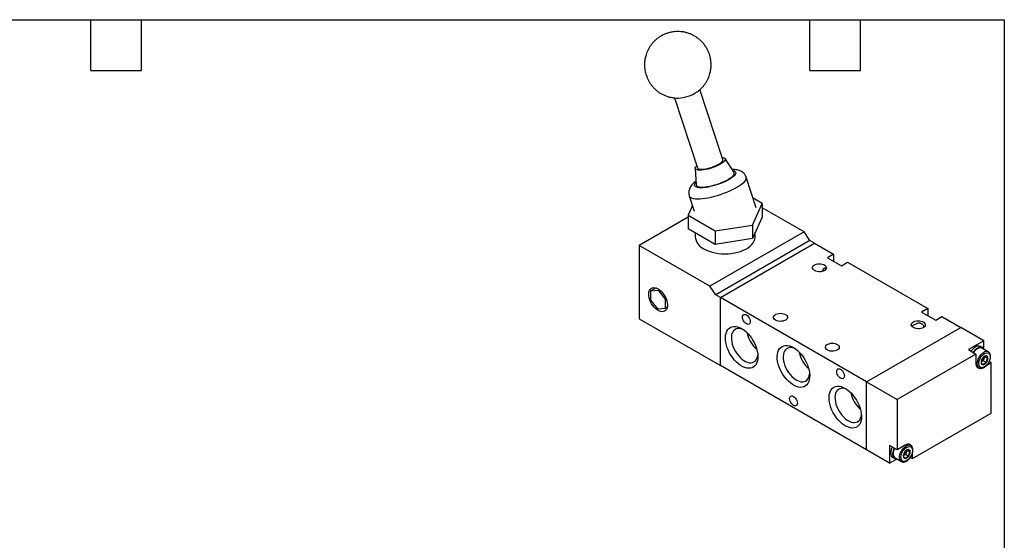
# Model space of a CAD drawing. Header units: millimetres. Extents: x 13 to 546, y 13 to 419.
# Tile 3 of 3: x 250 to 546, y 263 to 419. Entities that reach past the tile are written whole.
import ezdxf

# ---------------------------------------------------------------- set-up
doc = ezdxf.new("R2010")
doc.units = ezdxf.units.MM
doc.header["$LTSCALE"] = 2
doc.layers.add('TEXT', color=140, linetype='Continuous', lineweight=25)

msp = doc.modelspace()

# ---------------------------------------------------------------- linework, layer by layer
for p, q in [((461.606353, 377.031637), (454.713372, 398.080634)), ((447.109747, 395.593686), (454.003627, 374.541948)), ((464.948423, 373.201791), (462.280478, 377.353625)), ((453.269624, 374.402812), (453.574337, 369.477083)), ((471.594708, 362.59661), (468.599329, 371.743554)), ((451.493195, 366.141754), (452.980359, 361.600422)), ((470.4525, 357.384982), (473.441085, 363.823789)), ((473.441085, 363.823789), (470.668738, 365.424231)), ((473.441085, 363.823789), (473.441085, 359.741085)), ((452.452192, 363.21328), (451.133983, 360.373243)), ((485.975611, 355.361822), (473.441085, 362.59785)), ((451.133983, 359.740422), (436.478136, 351.279781)), ((451.133983, 360.373243), (459.298949, 355.659708)), ((451.133983, 360.373243), (451.133983, 356.290539)), ((473.441085, 359.741085), (470.4525, 353.302277)), ((459.298949, 351.577004), (451.133983, 356.290539)), ((453.287534, 355.04732), (453.287534, 353.933108)), ((485.975611, 355.361822), (457.69134, 339.03366)), ((459.298949, 355.659708), (470.4525, 357.384982)), ((459.298949, 355.659708), (459.298949, 351.577004)), ((470.4525, 357.384982), (470.4525, 353.302277)), ((471.287534, 353.933108), (471.287534, 355.101331)), ((487.743378, 352.70823), (485.975611, 355.361822)), ((470.4525, 353.302277), (459.298949, 351.577004)), ((487.743378, 352.70823), (459.459107, 336.380068)), ((460.87332, 335.56366), (489.157592, 351.891822)), ((489.157592, 351.891822), (487.743378, 352.70823)), ((489.157592, 351.891822), (494.814446, 348.62619)), ((436.478136, 351.279781), (436.478136, 329.23318)), ((457.69134, 339.03366), (436.478136, 351.279781)), ((494.814446, 348.62619), (492.975968, 347.564859)), ((492.975968, 347.564859), (497.218609, 345.115635)), ((494.744022, 346.544183), (494.814446, 346.584838)), ((494.814446, 348.62619), (494.814446, 346.584838)), ((494.814446, 346.584838), (494.815615, 346.502854)), ((497.218609, 345.115635), (499.057086, 346.176965)), ((499.057086, 346.176965), (523.098717, 332.298027)), ((441.535176, 338.466745), (440.01367, 337.588398)), ((440.01367, 337.588398), (442.134991, 337.778076)), ((440.01367, 334.759818), (440.01367, 337.588398)), ((442.475593, 337.974702), (442.134991, 337.778076)), ((442.134991, 337.778076), (444.256311, 335.139174)), ((459.459107, 336.380068), (457.69134, 339.03366)), ((442.134991, 332.120916), (440.01367, 334.759818)), ((444.519578, 335.291155), (444.256311, 335.139174)), ((444.256311, 335.139174), (444.256311, 332.310594)), ((460.87332, 335.56366), (459.459107, 336.380068)), ((460.87332, 315.15014), (460.87332, 335.56366)), ((504.713941, 310.255008), (460.87332, 335.56366)), ((444.256311, 332.310594), (442.134991, 332.120916)), ((444.880897, 332.671159), (444.256311, 332.310594)), ((523.098717, 332.298027), (521.260239, 331.236697)), ((521.260239, 331.236697), (525.50288, 328.787473)), ((523.098717, 332.298027), (523.098717, 330.256675)), ((436.478136, 329.23318), (460.87332, 315.15014)), ((523.028294, 330.216021), (523.098717, 330.256675)), ((523.098717, 330.256675), (523.099886, 330.174692)), ((525.50288, 328.787473), (527.341358, 329.848803)), ((527.341358, 329.848803), (532.998212, 326.583171)), ((504.713941, 310.255008), (532.998212, 326.583171)), ((539.927858, 322.582771), (532.998212, 326.583171)), ((539.927858, 322.582771), (535.331664, 319.929445)), ((539.927858, 320.139517), (539.927858, 322.582771)), ((535.331664, 319.929445), (537.594406, 318.623192)), ((539.518548, 320.567747), (538.952863, 320.89431)), ((541.302747, 319.249084), (539.393558, 320.351235)), ((537.594406, 318.623192), (513.906329, 304.948356)), ((537.594406, 318.623192), (537.594406, 315.765299)), ((539.731062, 316.549574), (539.220752, 316.254978)), ((539.986217, 317.20721), (539.731062, 316.549574)), ((540.642003, 316.023698), (539.731062, 316.549574)), ((540.241372, 317.864846), (539.986217, 317.20721)), ((540.241372, 317.864846), (541.152314, 317.33897)), ((504.713941, 289.841488), (460.87332, 315.15014)), ((537.74131, 314.954376), (538.55297, 314.485815)), ((538.55297, 314.485815), (538.520278, 314.505608)), ((539.220752, 316.254978), (539.119794, 316.196696)), ((539.122897, 316.204762), (539.220752, 316.254978)), ((540.743537, 315.133631), (542.1906, 315.969003)), ((542.1906, 315.969003), (541.571611, 316.326337)), ((542.1906, 300.862998), (542.1906, 315.969003)), ((504.713941, 289.841488), (504.713941, 310.255008)), ((504.713941, 310.255008), (513.906329, 304.948356)), ((513.906329, 304.948356), (513.906329, 289.842351)), ((518.502523, 287.188162), (542.1906, 300.862998)), ((511.643587, 285.841088), (504.713941, 289.841488)), ((513.906329, 289.842351), (511.643587, 291.148604)), ((511.643587, 291.148604), (511.643587, 285.841088)), ((516.381203, 291.271065), (513.906329, 289.842351)), ((517.968223, 291.080616), (517.156563, 291.549177)), ((511.643587, 285.841088), (513.759674, 287.062679)), ((512.618583, 287.529549), (513.184268, 287.202986)), ((513.309258, 287.419498), (515.218446, 286.317347)), ((515.886228, 288.086509), (515.78527, 288.028228)), ((515.788373, 288.036293), (515.886228, 288.086509)), ((516.396538, 288.381105), (515.886228, 288.086509)), ((516.651693, 289.038741), (516.396538, 288.381105)), ((517.30748, 287.85523), (516.396538, 288.381105)), ((516.906849, 289.696377), (516.651693, 289.038741)), ((516.906849, 289.696377), (517.81779, 289.170502)), ((517.887109, 287.543433), (518.502523, 287.188162)), ((518.502523, 287.188162), (518.502523, 288.849808)), ((515.218446, 286.317347), (515.185754, 286.337139))]:
    msp.add_line(p, q)
at = {"flags": 128}
for points in [[(461.383232, 377.71298), (461.591736, 377.686345), (461.92859, 377.601033), (462.168791, 377.473197), (462.306708, 377.305833), (462.339108, 377.102864), (462.265232, 376.869047), (462.086813, 376.609863), (461.808031, 376.331387), (461.435421, 376.040147), (460.977717, 375.742967), (460.445646, 375.446815), (459.851681, 375.158632), (459.209744, 374.885173), (458.53488, 374.632846), (457.842908, 374.407567), (457.150048, 374.214616), (456.472538, 374.058516), (455.826261, 373.942925), (455.226363, 373.870552), (454.686905, 373.843095), (454.220533, 373.861196), (453.838178, 373.924431), (453.548802, 374.031319), (453.359187, 374.179354), (453.273777, 374.365065), (453.294576, 374.584101), (453.421095, 374.831327), (453.650368, 375.100948), (453.780506, 375.223291)], [(454.003627, 374.541948), (454.097407, 374.398128), (454.297472, 374.274753), (454.593213, 374.192622), (454.976563, 374.153976), (455.437065, 374.15987), (455.962158, 374.210141), (456.537519, 374.30342), (457.147452, 374.437161), (457.775322, 374.607716), (458.404001, 374.810434), (459.016341, 375.039784), (459.595638, 375.289511), (460.126091, 375.552802), (460.59323, 375.822476), (460.984313, 376.091176), (461.288673, 376.351574), (461.498007, 376.596566), (461.606605, 376.819469), (461.611505, 377.014204), (461.606353, 377.031637)], [(453.574337, 369.477083), (453.581487, 369.418327), (453.676305, 369.208912), (453.875866, 369.037035), (454.176453, 368.905898), (454.572467, 368.817943), (455.056531, 368.774809), (455.619627, 368.7773), (456.251265, 368.825369), (456.939681, 368.91812), (457.672049, 369.053826), (458.434728, 369.229959), (459.213509, 369.443238), (459.993886, 369.689689), (460.761322, 369.964723), (461.501521, 370.263215), (462.200694, 370.579605), (462.845818, 370.908), (463.424874, 371.242282), (463.927076, 371.576224), (464.343069, 371.903605), (464.665104, 372.218328), (464.887181, 372.514528), (465.005165, 372.786689), (465.016856, 373.029741), (464.948423, 373.201791)], [(464.560559, 373.805382), (464.576613, 373.803645), (465.105982, 373.631553), (465.425604, 373.356385), (465.494672, 372.985896), (465.300814, 372.540637), (465.112265, 372.301115), (464.864101, 372.050383), (464.231533, 371.547863), (463.464738, 371.062356), (462.558858, 370.582248), (461.480432, 370.097033), (460.27065, 369.636784), (458.994672, 369.233525), (457.731616, 368.91474), (457.134479, 368.793733), (456.559007, 368.697489), (455.537688, 368.585584), (454.702977, 368.570707), (454.702977, 368.570707)], [(451.493195, 366.141754), (451.530014, 366.051135), (451.7042, 365.818158), (451.979648, 365.623108), (452.353013, 365.468352), (452.819764, 365.35577), (453.374235, 365.286728), (454.009695, 365.262064), (454.718431, 365.282078), (455.491839, 365.346526), (456.320532, 365.454626), (457.194451, 365.605065), (458.102986, 365.796019), (459.035111, 366.025169), (459.979509, 366.289733), (460.924717, 366.586499), (461.859263, 366.911867), (462.771801, 367.261885), (463.651254, 367.632306), (464.486948, 368.018632), (465.268738, 368.416175), (465.987134, 368.820108), (466.633416, 369.225529), (467.199739, 369.627517), (467.679229, 370.021191), (468.066064, 370.401773), (468.35555, 370.764643), (468.544173, 371.105397), (468.629642, 371.419898), (468.610921, 371.704329), (468.599329, 371.743554)], [(455.923573, 350.259271), (456.662286, 349.877417), (457.469282, 349.544793), (458.334765, 349.265437), (459.248229, 349.042741), (460.198586, 348.879407), (461.1743, 348.777418), (462.163528, 348.738012), (463.15426, 348.761667), (464.134472, 348.848097), (465.092264, 348.996252), (466.016011, 349.204334), (466.894499, 349.469816), (467.717065, 349.789477), (468.473724, 350.159436), (469.15529, 350.575202), (469.753492, 351.031729), (470.261067, 351.523475), (470.671854, 352.04447), (470.980866, 352.58839), (471.184354, 353.148634), (471.279846, 353.7184), (471.287534, 353.933108)], [(489.086881, 343.686921), (488.78446, 343.907718), (488.578396, 344.162825), (488.479796, 344.43849), (488.493978, 344.719851), (488.620175, 344.991739), (488.851586, 345.239498), (489.175734, 345.449771), (489.575144, 345.611221), (490.028285, 345.715145), (490.510727, 345.75594), (490.996462, 345.731408), (491.459303, 345.64287), (491.8743, 345.4951), (492.219078, 345.296063), (492.475051, 345.056491), (492.62842, 344.789298), (492.670917, 344.50889), (492.600249, 344.230382), (492.420228, 343.968789), (492.140558, 343.738214), (491.776316, 343.551088), (491.347138, 343.417497), (490.876162, 343.344645), (490.388778, 343.336458), (489.911261, 343.393378), (489.469354, 343.512337), (489.086881, 343.686921)], [(442.134991, 338.195246), (442.61001, 337.874336), (443.071363, 337.469284), (443.505779, 336.991742), (443.90076, 336.455449), (444.244942, 335.875832), (444.528426, 335.269566), (444.743054, 334.654092), (444.882653, 334.047116), (444.943207, 333.4661), (444.922974, 332.927759), (444.822536, 332.44758), (444.644781, 332.039376), (444.394825, 331.714891), (444.079857, 331.48346), (443.708939, 331.35174), (443.292742, 331.323521), (442.843238, 331.399615), (442.373359, 331.577832), (441.896622, 331.853046), (441.426743, 332.217339), (440.977239, 332.660232), (440.561042, 333.168982), (440.190124, 333.728955), (439.875156, 334.32404), (439.6252, 334.937119), (439.447445, 335.550553), (439.347007, 336.146697), (439.326774, 336.708399), (439.387328, 337.2195), (439.526927, 337.665298), (439.741556, 338.032967), (440.025039, 338.31193), (440.369222, 338.494162), (440.764202, 338.574421), (441.198618, 338.550397), (441.659972, 338.422781), (442.134991, 338.195246)], [(468.651495, 327.684771), (468.349524, 327.905003), (468.068132, 328.202042), (467.826495, 328.555646), (467.64108, 328.941717), (467.524524, 329.333945), (467.484769, 329.7056), (467.524524, 330.031355), (467.64108, 330.289009), (467.826495, 330.461005), (468.068132, 330.535621), (468.349524, 330.507772), (468.651495, 330.379356), (468.953466, 330.159124), (469.234858, 329.862084), (469.476495, 329.50848), (469.661909, 329.12241), (469.778466, 328.730182), (469.818221, 328.358527), (469.778466, 328.032772), (469.661909, 327.775117), (469.476495, 327.603121), (469.234858, 327.528506), (468.953466, 327.556355), (468.651495, 327.684771)], [(477.419619, 328.787473), (477.117198, 329.00827), (476.911134, 329.263377), (476.812534, 329.539042), (476.826716, 329.820403), (476.952913, 330.092291), (477.184324, 330.34005), (477.508472, 330.550323), (477.907882, 330.711773), (478.361023, 330.815697), (478.843465, 330.856492), (479.3292, 330.83196), (479.792042, 330.743422), (480.207038, 330.595652), (480.551816, 330.396615), (480.80779, 330.157043), (480.961159, 329.88985), (481.003655, 329.609442), (480.932987, 329.330934), (480.752966, 329.069341), (480.473296, 328.838766), (480.109054, 328.65164), (479.679876, 328.518049), (479.2089, 328.445197), (478.721516, 328.43701), (478.243999, 328.49393), (477.802092, 328.612889), (477.419619, 328.787473)], [(518.785366, 326.54235), (518.482945, 326.763147), (518.27688, 327.018255), (518.178281, 327.29392), (518.192462, 327.57528), (518.31866, 327.847169), (518.550071, 328.094928), (518.874219, 328.3052), (519.273629, 328.466651), (519.72677, 328.570575), (520.209212, 328.61137), (520.694947, 328.586838), (521.157788, 328.4983), (521.572784, 328.350529), (521.917563, 328.151493), (522.173536, 327.911921), (522.326905, 327.644728), (522.369401, 327.364319), (522.298734, 327.085811), (522.118713, 326.824219), (521.839043, 326.593644), (521.4748, 326.406517), (521.045623, 326.272927), (520.574647, 326.200075), (520.087263, 326.191888), (519.609746, 326.248808), (519.167839, 326.367766), (518.785366, 326.54235)], [(467.237281, 326.255692), (467.861199, 325.849256), (468.474871, 325.356981), (469.068223, 324.786951), (469.63151, 324.148525), (470.155485, 323.452187), (470.631542, 322.70937), (471.051866, 321.932271), (471.409554, 321.13365), (471.698734, 320.326621), (471.914657, 319.524435), (472.053778, 318.740263), (472.113811, 317.986982), (472.093773, 317.276961), (471.99399, 316.621858), (471.816103, 316.03243), (471.563032, 315.518356), (471.238932, 315.088076), (470.849125, 314.748656), (470.400011, 314.505668), (469.898966, 314.363104), (469.354216, 314.323303), (468.774706, 314.386919), (468.169951, 314.552908), (467.549882, 314.818544), (466.92468, 315.179465), (466.304611, 315.629746), (465.699857, 316.161992), (465.120347, 316.767463), (464.575596, 317.436219), (464.074551, 318.157279), (463.625438, 318.918801), (463.235631, 319.708283), (462.911531, 320.512761), (462.658459, 321.319026), (462.480572, 322.113838), (462.38079, 322.884147), (462.360751, 323.617304), (462.420785, 324.301271), (462.559906, 324.924818), (462.775828, 325.477705), (463.065008, 325.950854), (463.422697, 326.336497), (463.843021, 326.6283), (464.319078, 326.821473), (464.843052, 326.912843), (465.40634, 326.900911), (465.999691, 326.785872), (466.613364, 326.569615), (467.237281, 326.255692)], [(467.705702, 325.959252), (467.572658, 326.017092), (467.028363, 326.197708), (466.505465, 326.279797), (466.014144, 326.26176), (465.563962, 326.143949), (465.163681, 325.928657), (464.821093, 325.620073), (464.542865, 325.224205), (464.334413, 324.748757), (464.199794, 324.202983), (464.141629, 323.597507), (464.161049, 322.944113), (464.257677, 322.255519), (464.429631, 321.545127), (464.673565, 320.826765), (464.984731, 320.114414), (465.357072, 319.42194), (465.783342, 318.762821), (466.255243, 318.149885), (466.763591, 317.595064), (467.298491, 317.109156), (467.849531, 316.701618), (468.405987, 316.380383), (468.957027, 316.151703), (469.491926, 316.02003), (470.000274, 315.987925), (470.472175, 316.056015), (470.898445, 316.222974), (471.270786, 316.485552), (471.581952, 316.838638), (471.825887, 317.27536), (471.997841, 317.787217), (472.093856, 318.357923)], [(482.79363, 320.541366), (483.417548, 320.13493), (484.031221, 319.642655), (484.624572, 319.072625), (485.187859, 318.434199), (485.711834, 317.737861), (486.187891, 316.995044), (486.608215, 316.217945), (486.965903, 315.419324), (487.255083, 314.612295), (487.471006, 313.810109), (487.610127, 313.025937), (487.670161, 312.272656), (487.650122, 311.562635), (487.55034, 310.907532), (487.372452, 310.318104), (487.119381, 309.80403), (486.795281, 309.37375), (486.405474, 309.03433), (485.956361, 308.791342), (485.455315, 308.648778), (484.910565, 308.608977), (484.331055, 308.672593), (483.7263, 308.838582), (483.106231, 309.104218), (482.48103, 309.465139), (481.860961, 309.91542), (481.256206, 310.447666), (480.676696, 311.053137), (480.131946, 311.721894), (479.6309, 312.442953), (479.181787, 313.204475), (478.79198, 313.993957), (478.46788, 314.798435), (478.214809, 315.6047), (478.036921, 316.399512), (477.937139, 317.169821), (477.9171, 317.902978), (477.977134, 318.586945), (478.116255, 319.210492), (478.332178, 319.763379), (478.621357, 320.236528), (478.979046, 320.622171), (479.39937, 320.913974), (479.875427, 321.107147), (480.399402, 321.198517), (480.962689, 321.186585), (481.55604, 321.071546), (482.169713, 320.85529), (482.79363, 320.541366)], [(483.262052, 320.244926), (483.129008, 320.302766), (482.584712, 320.483382), (482.061815, 320.565471), (481.570493, 320.547434), (481.120311, 320.429623), (480.720031, 320.214331), (480.377442, 319.905747), (480.099214, 319.509879), (479.890762, 319.034431), (479.756144, 318.488657), (479.697978, 317.883181), (479.717398, 317.229787), (479.814026, 316.541193), (479.98598, 315.830801), (480.229914, 315.112439), (480.54108, 314.400088), (480.913422, 313.707614), (481.339691, 313.048495), (481.811593, 312.435559), (482.31994, 311.880738), (482.85484, 311.39483), (483.40588, 310.987292), (483.962336, 310.666057), (484.513376, 310.437377), (485.048276, 310.305704), (485.556623, 310.273599), (486.028524, 310.341689), (486.454794, 310.508648), (486.827136, 310.771226), (487.138302, 311.124312), (487.382236, 311.561034), (487.55419, 312.072891), (487.650205, 312.643597)], [(492.975968, 319.806983), (492.673547, 320.027781), (492.467483, 320.282888), (492.368884, 320.558553), (492.383065, 320.839913), (492.509263, 321.111802), (492.740673, 321.359561), (493.064821, 321.569833), (493.464232, 321.731284), (493.917372, 321.835208), (494.399814, 321.876003), (494.885549, 321.851471), (495.348391, 321.762933), (495.763387, 321.615162), (496.108165, 321.416126), (496.364139, 321.176554), (496.517508, 320.909361), (496.560004, 320.628952), (496.489337, 320.350444), (496.309315, 320.088852), (496.029645, 319.858277), (495.665403, 319.67115), (495.236225, 319.53756), (494.765249, 319.464708), (494.277865, 319.456521), (493.800348, 319.513441), (493.358442, 319.6324), (492.975968, 319.806983)], [(538.952863, 320.89431), (538.631527, 321.013309), (538.264779, 321.027959), (537.866834, 320.937628), (537.452985, 320.745786), (537.039136, 320.459808), (536.641191, 320.090681), (536.274442, 319.652592), (536.140288, 319.462636)], [(539.993086, 320.005135), (539.978515, 320.038425), (539.782484, 320.348766), (539.51867, 320.567677), (539.197213, 320.686745), (538.830464, 320.701395), (538.432519, 320.611064), (538.01867, 320.419223), (537.604821, 320.133244), (537.206876, 319.764118), (536.840128, 319.326029), (536.705973, 319.136073)], [(538.520278, 314.505608), (538.39016, 314.605279), (538.182038, 314.87071), (538.04539, 315.217887), (537.985811, 315.632597), (538.005739, 316.097863), (538.104358, 316.594635), (538.277633, 317.102577), (538.518467, 317.600892), (538.817002, 318.06918), (539.161016, 318.488269), (539.536425, 318.841002), (539.927858, 319.112937)], [(541.174983, 317.342477), (541.133058, 317.654993), (541.010681, 317.893786), (540.817766, 318.03951), (540.569942, 318.08036), (540.287285, 318.013026), (539.992696, 317.842963), (539.710039, 317.583948), (539.462215, 317.256967), (539.2693, 316.888507), (539.146923, 316.508421), (539.104998, 316.1475), (539.146923, 315.834984), (539.2693, 315.596191), (539.462215, 315.450467), (539.710039, 315.409617), (539.992696, 315.476951), (540.287285, 315.647014), (540.569942, 315.906028), (540.817766, 316.23301), (541.010681, 316.601469), (541.133058, 316.981556), (541.174983, 317.342477)], [(496.935766, 311.356609), (496.633795, 311.576841), (496.352403, 311.87388), (496.110766, 312.227484), (495.925352, 312.613555), (495.808795, 313.005783), (495.76904, 313.377438), (495.808795, 313.703192), (495.925352, 313.960847), (496.110766, 314.132843), (496.352403, 314.207459), (496.633795, 314.17961), (496.935766, 314.051193), (497.237737, 313.830961), (497.519129, 313.533922), (497.760766, 313.180318), (497.946181, 312.794247), (498.062737, 312.402019), (498.102492, 312.030364), (498.062737, 311.70461), (497.946181, 311.446955), (497.760766, 311.274959), (497.519129, 311.200343), (497.237737, 311.228192), (496.935766, 311.356609)], [(498.34998, 308.294713), (498.973897, 307.888277), (499.58757, 307.396003), (500.180921, 306.825973), (500.744209, 306.187547), (501.268183, 305.491209), (501.74424, 304.748391), (502.164564, 303.971293), (502.522253, 303.172672), (502.811433, 302.365642), (503.027355, 301.563456), (503.166476, 300.779284), (503.22651, 300.026004), (503.206471, 299.315983), (503.106689, 298.66088), (502.928802, 298.071452), (502.67573, 297.557377), (502.35163, 297.127097), (501.961823, 296.787677), (501.51271, 296.54469), (501.011665, 296.402125), (500.466914, 296.362324), (499.887404, 296.42594), (499.28265, 296.591929), (498.662581, 296.857565), (498.037379, 297.218487), (497.41731, 297.668767), (496.812555, 298.201013), (496.233045, 298.806485), (495.688295, 299.475241), (495.187249, 300.1963), (494.738136, 300.957823), (494.348329, 301.747305), (494.024229, 302.551783), (493.771158, 303.358047), (493.593271, 304.152859), (493.493488, 304.923168), (493.47345, 305.656325), (493.533483, 306.340293), (493.672604, 306.963839), (493.888527, 307.516726), (494.177707, 307.989876), (494.535395, 308.375518), (494.955719, 308.667322), (495.431776, 308.860494), (495.955751, 308.951865), (496.519038, 308.939933), (497.11239, 308.824894), (497.726062, 308.608637), (498.34998, 308.294713)], [(498.818401, 307.998274), (498.685357, 308.056113), (498.141061, 308.23673), (497.618164, 308.318819), (497.126843, 308.300782), (496.67666, 308.182971), (496.27638, 307.967678), (495.933791, 307.659095), (495.655564, 307.263226), (495.447112, 306.787778), (495.312493, 306.242005), (495.254327, 305.636529), (495.273747, 304.983135), (495.370375, 304.29454), (495.542329, 303.584149), (495.786263, 302.865786), (496.097429, 302.153436), (496.469771, 301.460962), (496.896041, 300.801842), (497.367942, 300.188907), (497.876289, 299.634086), (498.411189, 299.148177), (498.962229, 298.740639), (499.518685, 298.419404), (500.069725, 298.190725), (500.604625, 298.059051), (501.112972, 298.026947), (501.584873, 298.095037), (502.011143, 298.261995), (502.383485, 298.524573), (502.694651, 298.877659), (502.938585, 299.314381), (503.110539, 299.826239), (503.206555, 300.396945)], [(482.79363, 303.189874), (482.49166, 303.410106), (482.210267, 303.707145), (481.96863, 304.060749), (481.783216, 304.44682), (481.66666, 304.839047), (481.626904, 305.210703), (481.66666, 305.536457), (481.783216, 305.794112), (481.96863, 305.966108), (482.210267, 306.040724), (482.49166, 306.012874), (482.79363, 305.884458), (483.095601, 305.664226), (483.376994, 305.367187), (483.61863, 305.013583), (483.804045, 304.627512), (483.920601, 304.235284), (483.960357, 303.863629), (483.920601, 303.537875), (483.804045, 303.28022), (483.61863, 303.108224), (483.376994, 303.033608), (483.095601, 303.061457), (482.79363, 303.189874)], [(512.452195, 290.681804), (512.354647, 290.470405), (512.158616, 289.933731), (512.037901, 289.404511), (511.997141, 288.903083), (512.037901, 288.448716), (512.158616, 288.058871), (512.354647, 287.74853), (512.618461, 287.529619), (512.618583, 287.529549)], [(513.017881, 290.355241), (512.920333, 290.143842), (512.724302, 289.607168), (512.603587, 289.077948), (512.562826, 288.57652), (512.603587, 288.122153), (512.724302, 287.732308), (512.920333, 287.421967), (513.184146, 287.203056), (513.505604, 287.083988), (513.872352, 287.069337), (513.908786, 287.073398)], [(513.143847, 290.282522), (513.033921, 290.036259), (512.860646, 289.528318), (512.762027, 289.031545), (512.742098, 288.56628), (512.801678, 288.151569), (512.938326, 287.804392), (513.146448, 287.538962), (513.309258, 287.419498)], [(515.185754, 286.337139), (515.055637, 286.436811), (514.847515, 286.702241), (514.710866, 287.049418), (514.651287, 287.464129), (514.671215, 287.929394), (514.769835, 288.426167), (514.943109, 288.934108), (515.183943, 289.432423), (515.482479, 289.900712), (515.826492, 290.319801), (516.201901, 290.672533), (516.593335, 290.944468)], [(517.840459, 289.174008), (517.798534, 289.486524), (517.676158, 289.725317), (517.483242, 289.871041), (517.235418, 289.911891), (516.952761, 289.844557), (516.658172, 289.674494), (516.375515, 289.41548), (516.127691, 289.088498), (515.934776, 288.720039), (515.812399, 288.339953), (515.770474, 287.979032), (515.812399, 287.666516), (515.934776, 287.427723), (516.127691, 287.281999), (516.375515, 287.241149), (516.658172, 287.308483), (516.952761, 287.478546), (517.235418, 287.73756), (517.483242, 288.064542), (517.676158, 288.433001), (517.798534, 288.813087), (517.840459, 289.174008)]]:
    msp.add_lwpolyline(points, dxfattribs=at)
for centre, radius, start, end in [((447.534709, 407.148637), 11.631593, 273.37643142, 302.8959668), ((457.707444, 354.321848), 4.436972, 185.02634363, 246.29379733), ((477.593821, 326.600264), 8.820042, 190.95574999, 229.03887347), ((540.058927, 316.925588), 3.870847, 121.80856813, 146.4769249), ((538.82336, 319.099154), 1.375803, 65.51543379, 125.79502464), ((540.732591, 317.99688), 1.375928, 65.53267416, 125.79349035), ((493.150171, 320.885938), 8.820042, 190.95574999, 229.03887347), ((538.186072, 317.870501), 1.918457, 302.63797059, 339.77288621), ((538.563538, 317.797738), 1.54037, 337.45754817, 1.62766788), ((538.887629, 315.555517), 1.310128, 170.78596301, 309.20328524), ((508.70652, 308.639285), 8.820042, 190.95574999, 229.03887347), ((517.2093, 290.255836), 1.310128, 350.78596301, 129.20328524), ((517.398068, 289.828412), 1.375928, 65.53267416, 125.79349035), ((514.851548, 289.702033), 1.918457, 302.63797059, 339.77288621), ((515.229014, 289.62927), 1.54037, 337.45754817, 1.62766788)]:
    msp.add_arc(centre, radius, start, end)
for points, knots in [([(458.055405, 405.148145), (458.059146, 405.488103), (458.064406, 405.966252), (458.002969, 406.671524), (457.919291, 407.274168), (457.767285, 407.987875), (457.550643, 408.729041), (457.260338, 409.490604), (456.893685, 410.25462), (456.449219, 411.006962), (455.927425, 411.734591), (455.330403, 412.425586), (454.661728, 413.069041), (453.926269, 413.65506), (453.130023, 414.174778), (452.279937, 414.620384), (451.38375, 414.985126), (450.449842, 415.263317), (449.487088, 415.45032), (448.504734, 415.542527), (447.512271, 415.537318), (446.519322, 415.433014), (445.535532, 415.228796), (444.570475, 414.924604), (443.633555, 414.52098), (442.733942, 414.018853), (441.913523, 413.442368), (441.178118, 412.808593), (440.530399, 412.135304), (439.950204, 411.407206), (439.443186, 410.633338), (439.014808, 409.826213), (438.671748, 409.008394), (438.425189, 408.24008), (438.263946, 407.560498), (438.1304, 406.807921), (438.093961, 406.27052), (438.070453, 405.923817)], [0, 0, 0, 0, 0.0324460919, 0.0456351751, 0.0675891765, 0.090527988, 0.1152790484, 0.1412801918, 0.168297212, 0.19613558, 0.2246475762, 0.2537163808, 0.2832484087, 0.3131683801, 0.3434160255, 0.3739436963, 0.4047145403, 0.4357010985, 0.4668842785, 0.4982527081, 0.5298025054, 0.5615375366, 0.5934702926, 0.6256236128, 0.6580336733, 0.6907550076, 0.7238690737, 0.7536432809, 0.7833622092, 0.8129868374, 0.8424503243, 0.8716150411, 0.9001525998, 0.927058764, 0.948595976, 0.9668369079, 1, 1, 1, 1]), ([(438.070453, 405.923817), (438.066712, 405.583859), (438.061451, 405.10571), (438.122888, 404.400438), (438.206567, 403.797794), (438.358573, 403.084087), (438.575215, 402.342921), (438.86552, 401.581358), (439.232173, 400.817341), (439.676639, 400.065), (440.198433, 399.337371), (440.795455, 398.646375), (441.46413, 398.002922), (442.199588, 397.416899), (442.995834, 396.897196), (443.845921, 396.451531), (444.742105, 396.087012), (445.676025, 395.807978), (446.638738, 395.624153), (447.499558, 395.532881), (448.036397, 395.544548), (448.244741, 395.549076)], [0, 0, 0, 0, 0.0626193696, 0.0880736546, 0.1304438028, 0.1747145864, 0.2224829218, 0.2726638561, 0.324805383, 0.3785320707, 0.433558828, 0.4896601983, 0.5466555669, 0.6043996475, 0.6627761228, 0.7216930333, 0.7810792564, 0.8408817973, 0.9010638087, 0.9616033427, 1, 1, 1, 1]), ([(453.830026, 397.382994), (453.964749, 397.474699), (454.357273, 397.741887), (454.945885, 398.265997), (455.595954, 398.935957), (456.175522, 399.664943), (456.682706, 400.438574), (457.11104, 401.245762), (457.454112, 402.063565), (457.700668, 402.831882), (457.861912, 403.511464), (457.995458, 404.264041), (458.031897, 404.801442), (458.055405, 405.148145)], [0, 0, 0, 0, 0.0533427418, 0.1554173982, 0.257302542, 0.3588643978, 0.459873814, 0.5598589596, 0.6576940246, 0.7499361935, 0.8237720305, 0.8863072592, 1, 1, 1, 1]), ([(468.597524, 371.738535), (468.59444, 371.751474), (468.549277, 371.940951), (468.371747, 372.286621), (468.061893, 372.751907), (467.669512, 373.142477), (467.227689, 373.459066), (466.740634, 373.707438), (466.185675, 373.899843), (465.566776, 374.028175), (464.958916, 374.093373), (464.546302, 374.096263), (464.372859, 374.097478)], [0, 0, 0, 0, 0.0069861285, 0.102305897, 0.2006087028, 0.3037586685, 0.4012438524, 0.5060786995, 0.6236727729, 0.7589752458, 0.8986849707, 1, 1, 1, 1]), ([(453.508671, 370.538594), (453.419324, 370.473894), (453.164397, 370.28929), (452.786143, 369.963335), (452.374749, 369.553627), (452.019743, 369.113248), (451.732681, 368.649674), (451.520722, 368.169086), (451.384127, 367.669458), (451.330606, 367.152027), (451.35691, 366.636324), (451.44959, 366.308062), (451.494184, 366.150114)], [0, 0, 0, 0, 0.0639714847, 0.1825248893, 0.304789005, 0.4243037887, 0.533225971, 0.6330987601, 0.7280714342, 0.8211019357, 0.9139205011, 1, 1, 1, 1]), ([(454.702977, 368.570707), (454.463836, 368.589179), (453.97123, 368.627228), (453.450387, 368.804943), (453.128685, 369.078863), (453.057213, 369.449228), (453.228841, 369.823244), (453.41636, 370.07797), (453.515226, 370.176593), (453.530144, 370.191475)], [0, 0, 0, 0, 0.1647637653, 0.3393968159, 0.5212900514, 0.7070433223, 0.8927965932, 0.9838234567, 1, 1, 1, 1]), ([(492.584668, 344.195683), (492.53059, 344.271953), (492.422342, 344.424621), (492.212877, 344.465274), (491.988188, 344.422524), (491.756519, 344.270922), (491.542337, 343.933201), (491.534824, 343.638852), (491.531102, 343.493041)], [0, 0, 0, 0, 0.1697687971, 0.339818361, 0.4066181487, 0.6059126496, 0.8047820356, 1, 1, 1, 1]), ([(521.997651, 326.74315), (521.971474, 326.835596), (521.917197, 327.02728), (521.735875, 327.337066), (521.458686, 327.642856), (521.13141, 327.809297), (520.73649, 327.902698), (520.270529, 327.886502), (519.651776, 327.688755), (519.089987, 327.39844), (518.65012, 327.136464), (518.403619, 327.008156), (518.352626, 326.938868), (518.343928, 326.92705)], [0, 0, 0, 0, 0.0598649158, 0.1241284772, 0.2199300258, 0.3158867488, 0.3536341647, 0.4787409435, 0.6029358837, 0.7535572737, 0.8654012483, 0.9770422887, 1, 1, 1, 1]), ([(540.13999, 318.745513), (541.096134, 319.297484), (541.872402, 318.849208), (541.872402, 316.640969), (541.096134, 315.296434), (540.13999, 314.744463)], [0, 0, 0, 0, 0.5, 0.5, 1, 1, 1, 1]), ([(540.13999, 314.744463), (539.183846, 314.192493), (538.407579, 314.640769), (538.407579, 316.849008), (539.183846, 318.193543), (540.13999, 318.745513)], [0, 0, 0, 0, 0.5, 0.5, 1, 1, 1, 1]), ([(539.621383, 317.475859), (539.489952, 317.288871), (539.374652, 317.088633), (539.200889, 316.641474), (539.146333, 316.40342), (539.111072, 316.160587)], [0, 0, 0, 0, 0.5, 0.5, 1, 1, 1, 1]), ([(540.642004, 318.06505), (540.427145, 317.996585), (540.226922, 317.916577), (539.878573, 317.71548), (539.739981, 317.599894), (539.621383, 317.475859)], [0, 0, 0, 0, 0.5, 0.5, 1, 1, 1, 1]), ([(541.152314, 317.33897), (541.020883, 317.485297), (540.905583, 317.623367), (540.73182, 317.870414), (540.677264, 317.974154), (540.642003, 318.06505)], [0, 0, 0, 0, 0.5, 0.5, 1, 1, 1, 1]), ([(540.642003, 316.023698), (540.67722, 316.266229), (540.731065, 316.501944), (540.904386, 316.949359), (541.020719, 317.15175), (541.152314, 317.33897)], [0, 0, 0, 0, 0.5, 0.5, 1, 1, 1, 1]), ([(541.412773, 316.010227), (541.495525, 316.164646), (541.61178, 316.381581), (541.743699, 316.712463), (541.836578, 316.993801), (541.913994, 317.323773), (541.958622, 317.658088), (541.964662, 317.990476), (541.927244, 318.309991), (541.84268, 318.609208), (541.705112, 318.877994), (541.526427, 319.101664), (541.371312, 319.198695), (541.299611, 319.243547)], [0, 0, 0, 0, 0.124526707, 0.1749400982, 0.2578063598, 0.3425106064, 0.4321733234, 0.5245309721, 0.618995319, 0.7151754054, 0.8131065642, 0.9136094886, 1, 1, 1, 1]), ([(538.517836, 314.518192), (538.545459, 314.497586), (538.664287, 314.408941), (538.917236, 314.340164), (539.25306, 314.320623), (539.59285, 314.384893), (539.927569, 314.516413), (540.245454, 314.702781), (540.541468, 314.931081), (540.791797, 315.171006), (541.006221, 315.415273), (541.212191, 315.682858), (541.339639, 315.890867), (541.412773, 316.010227)], [0, 0, 0, 0, 0.0346628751, 0.1491152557, 0.2563266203, 0.3640554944, 0.4697406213, 0.5714455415, 0.666947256, 0.7605092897, 0.829172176, 0.9019746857, 1, 1, 1, 1]), ([(539.111072, 316.160587), (539.146289, 316.069803), (539.200134, 315.96721), (539.373455, 315.720419), (539.489788, 315.581016), (539.621383, 315.434507)], [0, 0, 0, 0, 0.5, 0.5, 1, 1, 1, 1]), ([(539.621383, 315.434507), (539.739981, 315.558542), (539.878573, 315.674128), (540.226922, 315.875225), (540.427144, 315.955233), (540.642003, 316.023698)], [0, 0, 0, 0, 0.5, 0.5, 1, 1, 1, 1]), ([(516.805467, 286.575995), (515.849323, 286.024025), (515.073055, 286.4723), (515.073055, 288.68054), (515.849323, 290.025075), (516.805467, 290.577045)], [0, 0, 0, 0, 0.5, 0.5, 1, 1, 1, 1]), ([(517.30748, 289.896582), (517.092621, 289.828117), (516.892398, 289.748109), (516.54405, 289.547011), (516.405457, 289.431426), (516.286859, 289.30739)], [0, 0, 0, 0, 0.5, 0.5, 1, 1, 1, 1]), ([(516.805467, 290.577045), (517.761611, 291.129015), (518.537878, 290.68074), (518.537878, 288.4725), (517.761611, 287.127965), (516.805467, 286.575995)], [0, 0, 0, 0, 0.5, 0.5, 1, 1, 1, 1]), ([(517.81779, 289.170502), (517.686359, 289.316829), (517.571059, 289.454898), (517.397296, 289.701945), (517.34274, 289.805685), (517.30748, 289.896582)], [0, 0, 0, 0, 0.5, 0.5, 1, 1, 1, 1]), ([(518.078249, 287.841759), (518.161002, 287.996178), (518.277256, 288.213112), (518.409175, 288.543995), (518.502054, 288.825332), (518.57947, 289.155305), (518.624098, 289.489619), (518.630138, 289.822008), (518.592721, 290.141522), (518.508157, 290.440739), (518.370588, 290.709525), (518.191903, 290.933195), (518.036788, 291.030226), (517.965087, 291.075078)], [0, 0, 0, 0, 0.124526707, 0.1749400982, 0.2578063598, 0.3425106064, 0.4321733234, 0.5245309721, 0.618995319, 0.7151754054, 0.8131065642, 0.9136094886, 1, 1, 1, 1]), ([(515.183312, 286.349724), (515.210935, 286.329118), (515.329763, 286.240472), (515.582712, 286.171696), (515.918536, 286.152154), (516.258326, 286.216425), (516.593045, 286.347944), (516.91093, 286.534313), (517.206945, 286.762612), (517.457273, 287.002538), (517.671697, 287.246804), (517.877667, 287.51439), (518.005116, 287.722398), (518.078249, 287.841759)], [0, 0, 0, 0, 0.0346628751, 0.1491152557, 0.2563266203, 0.3640554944, 0.4697406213, 0.5714455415, 0.666947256, 0.7605092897, 0.829172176, 0.9019746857, 1, 1, 1, 1]), ([(516.286859, 289.30739), (516.155428, 289.120403), (516.040128, 288.920165), (515.866365, 288.473006), (515.811809, 288.234951), (515.776549, 287.992118)], [0, 0, 0, 0, 0.5, 0.5, 1, 1, 1, 1]), ([(515.776549, 287.992118), (515.811765, 287.901335), (515.86561, 287.798742), (516.038932, 287.55195), (516.155264, 287.412547), (516.286859, 287.266038)], [0, 0, 0, 0, 0.5, 0.5, 1, 1, 1, 1]), ([(516.286859, 287.266038), (516.405457, 287.390074), (516.54405, 287.505659), (516.892398, 287.706757), (517.092621, 287.786765), (517.30748, 287.85523)], [0, 0, 0, 0, 0.5, 0.5, 1, 1, 1, 1]), ([(517.30748, 287.85523), (517.342697, 288.097761), (517.396542, 288.333475), (517.569863, 288.78089), (517.686195, 288.983281), (517.81779, 289.170502)], [0, 0, 0, 0, 0.5, 0.5, 1, 1, 1, 1])]:
    msp.add_open_spline(points, degree=3, knots=knots)
at = {"layer": 'TEXT'}
for p, q in [((12.7, 419.1), (546.1, 419.1)), ((271.78, 403.86), (271.78, 419.1)), ((287.02, 403.86), (287.02, 419.1)), ((487.68, 403.86), (487.68, 419.1)), ((502.92, 403.86), (502.92, 419.1)), ((546.1, 419.1), (546.1, 12.7)), ((271.78, 403.86), (287.02, 403.86)), ((487.68, 403.86), (502.92, 403.86))]:
    msp.add_line(p, q, dxfattribs=at)

doc.saveas('drawing.dxf')
